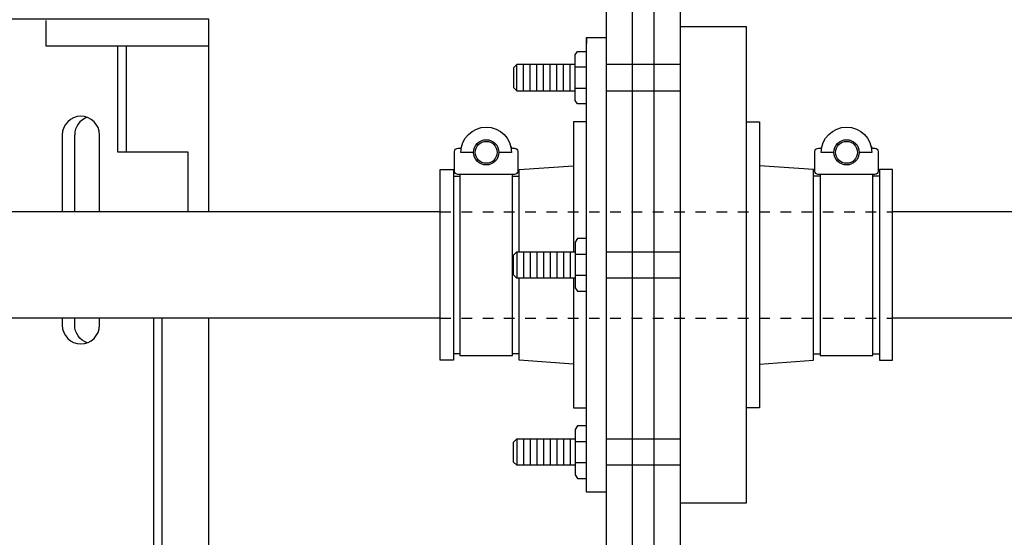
# Model space of a CAD drawing. Extents: x 1081 to 2220, y 0 to 2796.
# Tile 44 of 161: x 1792 to 1801, y 368 to 373. Entities that reach past the tile are written whole.
import ezdxf

# ---------------------------------------------------------------- set-up
doc = ezdxf.new("R2010")
doc.units = 0
doc.header["$MEASUREMENT"] = 0
doc.header["$PDSIZE"] = 1
doc.linetypes.add('HIDDEN5', pattern=[0.05, 0.025, -0.025])
doc.layers.get('DEFPOINTS').update_dxf_attribs({"linetype": 'CONTINUOUS'})
for name, color, linetype in [('BOOT-CONDUIT', 1, 'CONTINUOUS'), ('CONDUIT', 2, 'CONTINUOUS'), ('DIM', 3, 'CONTINUOUS'), ('FRP-SUMP', 2, 'CONTINUOUS'), ('PROBE', 2, 'CONTINUOUS')]:
    doc.layers.add(name, color=color, linetype=linetype)
doc.styles.add('SIMPLEX', font='simplex')
doc.dimstyles.new('DIM64', dxfattribs={"dimscale": 64, "dimtxt": 0.09375, "dimasz": 0.09375, "dimexe": 0.0625, "dimexo": 0.0625, "dimgap": 0.046875, "dimtad": 1, "dimdec": 4, "dimzin": 3, "dimdsep": 46, "dimlunit": 4, "dimtxsty": 'SIMPLEX', "dimcen": 0, "dimclrd": 256, "dimclre": 256, "dimclrt": 256, "dimadec": 0, "dimazin": 0, "dimtfac": 1, "dimtdec": 4, "dimtmove": 0, "dimatfit": 3, "dimfxl": 1, "dimfrac": 2, "dimtolj": 1, "dimtzin": 0, "dimarcsym": 0})

# ---------------------------------------------------------------- blocks, each defined once
blk = doc.blocks.new('*D23')
at = {"layer": 'DEFPOINTS', "color": 0, "transparency": 16777216}
for p in [(1389.6218, 410.0074), (1911.1218, 410.0074), (1911.1218, 136.5159)]:
    blk.add_point(p, dxfattribs=at)
at = {"layer": 'DIM', "lineweight": -2, "transparency": 16777216}
for p, q in [((1389.6218, 406.0074), (1389.6218, 132.5159)), ((1911.1218, 406.0074), (1911.1218, 132.5159)), ((1395.6218, 136.5159), (1905.1218, 136.5159))]:
    blk.add_line(p, q, dxfattribs=at)
at = {"layer": 'DIM', "transparency": 16777216}
for points in [[(1395.6218, 137.5159), (1395.6218, 135.5159), (1389.6218, 136.5159)], [(1905.1218, 137.5159), (1905.1218, 135.5159), (1911.1218, 136.5159)]]:
    blk.add_solid(points, dxfattribs=at)
at = {"layer": 'DIM', "transparency": 16777216, "insert": (1650.3718, 144.0873), "char_height": 6, "attachment_point": 5, "style": 'SIMPLEX'}
blk.add_mtext('\\A1;43\'-5 1/2" (F.V. TANK SLAB)', dxfattribs=at)

msp = doc.modelspace()

# ---------------------------------------------------------------- linework, layer by layer
at = {"layer": 'BOOT-CONDUIT', "color": 8}
for p, q in [((1796.28386, 372.39626), (1796.28386, 372.64376)), ((1796.34636, 372.39626), (1796.34636, 372.64376)), ((1796.40886, 372.39626), (1796.40886, 372.64376)), ((1796.47136, 372.39626), (1796.47136, 372.64376)), ((1796.53386, 372.39626), (1796.53386, 372.64376)), ((1796.59636, 372.39626), (1796.59636, 372.64376)), ((1796.65886, 372.39626), (1796.65886, 372.64376)), ((1796.72136, 372.39626), (1796.72136, 372.64376)), ((1796.78386, 372.39626), (1796.78386, 372.64376)), ((1796.28386, 370.88218), (1796.28386, 370.63469)), ((1796.34636, 370.88218), (1796.34636, 370.63469)), ((1796.40886, 370.88218), (1796.40886, 370.63469)), ((1796.47136, 370.88218), (1796.47136, 370.63469)), ((1796.53386, 370.88218), (1796.53386, 370.63469)), ((1796.59636, 370.88218), (1796.59636, 370.63469)), ((1796.65886, 370.88218), (1796.65886, 370.63469)), ((1796.72136, 370.88218), (1796.72136, 370.63469)), ((1796.78386, 370.88218), (1796.78386, 370.63469)), ((1796.28386, 369.12061), (1796.28386, 368.87311)), ((1796.34636, 369.12061), (1796.34636, 368.87311)), ((1796.40886, 369.12061), (1796.40886, 368.87311)), ((1796.47136, 369.12061), (1796.47136, 368.87311)), ((1796.53386, 369.12061), (1796.53386, 368.87311)), ((1796.59636, 369.12061), (1796.59636, 368.87311)), ((1796.65886, 369.12061), (1796.65886, 368.87311)), ((1796.72136, 369.12061), (1796.72136, 368.87311)), ((1796.78386, 369.12061), (1796.78386, 368.87311))]:
    msp.add_line(p, q, dxfattribs=at)
at = {"layer": 'BOOT-CONDUIT', "color": 7}
for p, q in [((1796.93885, 372.61951), (1796.83292, 372.61951)), ((1797.8218, 372.64386), (1797.1218, 372.64386)), ((1796.83292, 372.42052), (1796.93885, 372.42052)), ((1797.1218, 372.39636), (1797.8218, 372.39636)), ((1796.83292, 370.85793), (1796.93885, 370.85793)), ((1797.1218, 370.88208), (1797.8218, 370.88208)), ((1796.93885, 370.65894), (1796.83292, 370.65894)), ((1797.8218, 370.63458), (1797.1218, 370.63458)), ((1796.83292, 369.09635), (1796.93885, 369.09635)), ((1797.1218, 369.12051), (1797.8218, 369.12051)), ((1796.93885, 368.89736), (1796.83292, 368.89736)), ((1797.8218, 368.87301), (1797.1218, 368.87301))]:
    msp.add_line(p, q, dxfattribs=at)
at = {"layer": 'BOOT-CONDUIT', "linetype": 'Continuous'}
for p, q in [((1795.6857, 371.59375), (1795.74758, 371.59375)), ((1796.24258, 371.59375), (1796.30445, 371.59375)), ((1799.13682, 371.59375), (1799.07494, 371.59375)), ((1799.69369, 371.59375), (1799.63182, 371.59375)), ((1795.74758, 369.92312), (1795.6857, 369.92312)), ((1796.30445, 369.92312), (1796.24258, 369.92312)), ((1799.07494, 369.92312), (1799.13682, 369.92312)), ((1799.63182, 369.92312), (1799.69369, 369.92312))]:
    msp.add_line(p, q, dxfattribs=at)
for points in [[(1797.8218, 368.51547), (1797.8218, 373.0014), (1798.44055, 373.0014), (1798.44055, 368.51547)], [(1795.6857, 369.86125), (1795.56195, 369.86125), (1795.56195, 371.65562), (1795.6857, 371.65562), (1795.6857, 371.59375), (1795.6857, 369.92312)], [(1799.81744, 369.86125), (1799.81744, 371.65562), (1799.69369, 371.65562), (1799.69369, 371.59375), (1799.69369, 369.92312), (1799.69369, 369.86125)]]:
    msp.add_lwpolyline(points, close=True, dxfattribs=at)
at = {"layer": 'BOOT-CONDUIT'}
msp.add_lwpolyline([(1796.93885, 372.89696), (1797.1218, 372.89696), (1797.1218, 368.62016), (1796.93885, 368.62016), (1796.93885, 372.89696), (1796.93885, 372.84152)], dxfattribs=at)
at = {"layer": 'BOOT-CONDUIT', "color": 7}
for points in [[(1796.93885, 372.27252), (1796.85206, 372.27252), (1796.83292, 372.30568), (1796.83292, 372.73435), (1796.85206, 372.7675), (1796.93885, 372.7675)], [(1796.83292, 372.64376), (1796.28386, 372.64376), (1796.25292, 372.61282), (1796.25293, 372.4272), (1796.25564, 372.42448), (1796.28386, 372.39626), (1796.83292, 372.39626)], [(1795.74758, 371.60959), (1795.74758, 369.90728), (1796.24258, 369.90728), (1796.24258, 371.60959)], [(1799.13682, 371.60959), (1799.13682, 369.90728), (1799.63182, 369.90728), (1799.63182, 371.60959)], [(1796.93885, 371.00593), (1796.85206, 371.00593), (1796.83292, 370.97277), (1796.83292, 370.5441), (1796.85206, 370.51094), (1796.93885, 370.51094)], [(1796.83292, 370.63469), (1796.28386, 370.63469), (1796.25292, 370.66562), (1796.25293, 370.85125), (1796.25564, 370.85397), (1796.28386, 370.88218), (1796.83292, 370.88218)], [(1796.93885, 369.24435), (1796.85206, 369.24435), (1796.83292, 369.21119), (1796.83292, 368.78252), (1796.85206, 368.74937), (1796.93885, 368.74937)], [(1796.83292, 368.87311), (1796.28386, 368.87311), (1796.25292, 368.90405), (1796.25293, 369.08967), (1796.25564, 369.09239), (1796.28386, 369.12061), (1796.83292, 369.12061)]]:
    msp.add_lwpolyline(points, dxfattribs=at)
for points in [[(1795.87628, 371.81749), (1795.75748, 371.81749, -1), (1796.23268, 371.81749), (1796.11388, 371.81749)], [(1799.26552, 371.81749), (1799.14672, 371.81749, -1), (1799.62192, 371.81749), (1799.50312, 371.81749)], [(1796.22709, 371.86873, 0.3518718), (1796.24159, 371.85709), (1796.26083, 371.85709, -0.4142136), (1796.29208, 371.82526), (1796.29208, 371.64084, -0.4142136), (1796.26025, 371.60959), (1795.72933, 371.60959, -0.4142134), (1795.69808, 371.64142), (1795.69808, 371.82584, -0.4142137), (1795.72991, 371.85709), (1795.74857, 371.85709, 0.351882), (1795.76307, 371.86873)], [(1799.61632, 371.86873, 0.3518718), (1799.63082, 371.85709), (1799.65007, 371.85709, -0.4142136), (1799.68132, 371.82526), (1799.68132, 371.64084, -0.4142136), (1799.64949, 371.60959), (1799.11857, 371.60959, -0.4142134), (1799.08732, 371.64142), (1799.08732, 371.82584, -0.4142137), (1799.11914, 371.85709), (1799.13781, 371.85709, 0.351882), (1799.15231, 371.86873)]]:
    msp.add_lwpolyline(points, format="xyb", dxfattribs=at)
at = {"layer": 'BOOT-CONDUIT', "linetype": 'Continuous'}
for points in [[(1796.93885, 372.10422), (1796.8151, 372.10422), (1796.8151, 370.88218)], [(1798.44055, 372.10422), (1798.5643, 372.10422), (1798.5643, 369.41265), (1798.44055, 369.41265)], [(1796.30445, 370.88218), (1796.30445, 371.59375), (1796.30445, 371.65562), (1796.8151, 371.69133)], [(1798.5643, 369.82554), (1799.07494, 369.86125), (1799.07494, 371.59375), (1799.07494, 371.65562), (1798.5643, 371.69133)], [(1796.8151, 369.82554), (1796.30445, 369.86125), (1796.30445, 370.63469)], [(1796.8151, 370.63469), (1796.8151, 369.41265), (1796.93885, 369.41265)]]:
    msp.add_lwpolyline(points, dxfattribs=at)
at = {"layer": 'BOOT-CONDUIT', "color": 7}
for centre in [(1795.99508, 371.81749), (1799.38432, 371.81749)]:
    msp.add_circle(centre, 0.1188, dxfattribs=at)
at = {"layer": 'BOOT-CONDUIT', "color": 8}
for centre in [(1795.99508, 371.81749), (1799.38432, 371.81749)]:
    msp.add_circle(centre, 0.10296, dxfattribs=at)
at = {"layer": 'CONDUIT'}
for p, q in [((1795.56195, 371.25844), (1789.86, 371.25844)), ((1811.20816, 371.25844), (1799.81744, 371.25844)), ((1795.56195, 370.25844), (1789.86, 370.25844)), ((1811.20816, 370.25844), (1799.81744, 370.25844))]:
    msp.add_line(p, q, dxfattribs=at)
at = {"layer": 'CONDUIT', "color": 8, "linetype": 'HIDDEN5'}
for p, q in [((1795.56195, 371.25844), (1799.81744, 371.25844)), ((1795.56195, 370.25844), (1799.81744, 370.25844))]:
    msp.add_line(p, q, dxfattribs=at)
at = {"layer": 'FRP-SUMP'}
msp.add_lwpolyline([(1797.1218, 356.01592), (1797.1218, 358.76592, -0.2216709), (1797.3718, 359.30211), (1797.3718, 377.72741, -0.2216709), (1797.1218, 378.2636), (1797.1218, 380.0136), (1796.8718, 380.0136), (1796.7218, 380.0136), (1796.7218, 380.5136), (1795.9718, 381.7636), (1795.73527, 381.7636), (1796.4718, 380.44837), (1796.4718, 380.05001, 0.4142136), (1796.7218, 379.80001), (1796.8718, 379.80001), (1796.8718, 378.2636, 0.1877632), (1797.1218, 377.62134), (1797.1218, 359.40818, 0.1877632), (1796.8718, 358.76592), (1796.8718, 356.01592), (1797.1218, 356.01592)], format="xyb", close=True, dxfattribs=at)
msp.add_lwpolyline([(1797.5718, 377.83059), (1797.5718, 359.19893, 0.2679492), (1797.3218, 358.76592), (1797.3218, 356.01592), (1797.5718, 356.01592), (1797.5718, 358.76592, -0.4142136), (1797.8218, 359.01592), (1797.8218, 378.0136)], format="xyb", dxfattribs=at)
at = {"layer": 'PROBE'}
msp.add_line((1792.60691, 372.82078), (1792.60691, 371.82204), dxfattribs=at)
at = {"layer": 'PROBE', "color": 7}
for p, q in [((1792.12476, 371.25844), (1792.12476, 371.98215)), ((1792.12476, 370.1908), (1792.12476, 370.25844))]:
    msp.add_line(p, q, dxfattribs=at)
at = {"layer": 'PROBE'}
for points in [[(1791.36104, 371.25844), (1791.36104, 373.07207), (1791.36104, 373.07207), (1793.38256, 373.07207), (1793.38256, 373.07207), (1793.38256, 371.25844)], [(1791.8537, 373.05888), (1791.8537, 372.82078), (1793.38256, 372.82078)], [(1792.52769, 372.82078), (1792.52769, 371.82204), (1793.18786, 371.82204), (1793.18786, 371.25844)], [(1793.38256, 370.25844), (1793.38256, 365.75356)]]:
    msp.add_lwpolyline(points, dxfattribs=at)
at = {"layer": 'PROBE', "color": 7}
for points in [[(1792.35725, 371.25844), (1792.35725, 371.98215, 1), (1792.00706, 371.98215), (1792.00706, 371.25844)], [(1792.00706, 370.25844), (1792.00706, 370.1908, 1), (1792.35725, 370.1908), (1792.35725, 370.25844)], [(1792.00706, 370.25844), (1792.00706, 370.1908, 1), (1792.35725, 370.1908), (1792.35725, 370.25844)], [(1792.24101, 370.02589, -0.3170216), (1792.12476, 370.1908), (1792.12476, 370.25844)]]:
    msp.add_lwpolyline(points, format="xyb", dxfattribs=at)
msp.add_lwpolyline([(1792.86666, 370.25844), (1792.86666, 367.67717), (1792.94553, 367.67717), (1792.94553, 370.25844)], dxfattribs=at)
msp.add_arc((1792.29986, 371.98215), 0.1751, 109.641034, 180, dxfattribs=at)

# ---------------------------------------------------------------- dimensions: what is measured, and where the dimension line sits
at = {"layer": 'DIM'}
dim = msp.add_linear_dim(base=(1911.12181, 136.51592), p1=(1389.62181, 410.00736), p2=(1911.12181, 410.00736), angle=0, text='<> (F.V. TANK SLAB)', dimstyle='DIM64', dxfattribs=at)
dim.commit()
dim.dimension.update_dxf_attribs({"geometry": '*D23', "text_midpoint": (1650.37181, 144.08735)})

doc.saveas('drawing.dxf')
